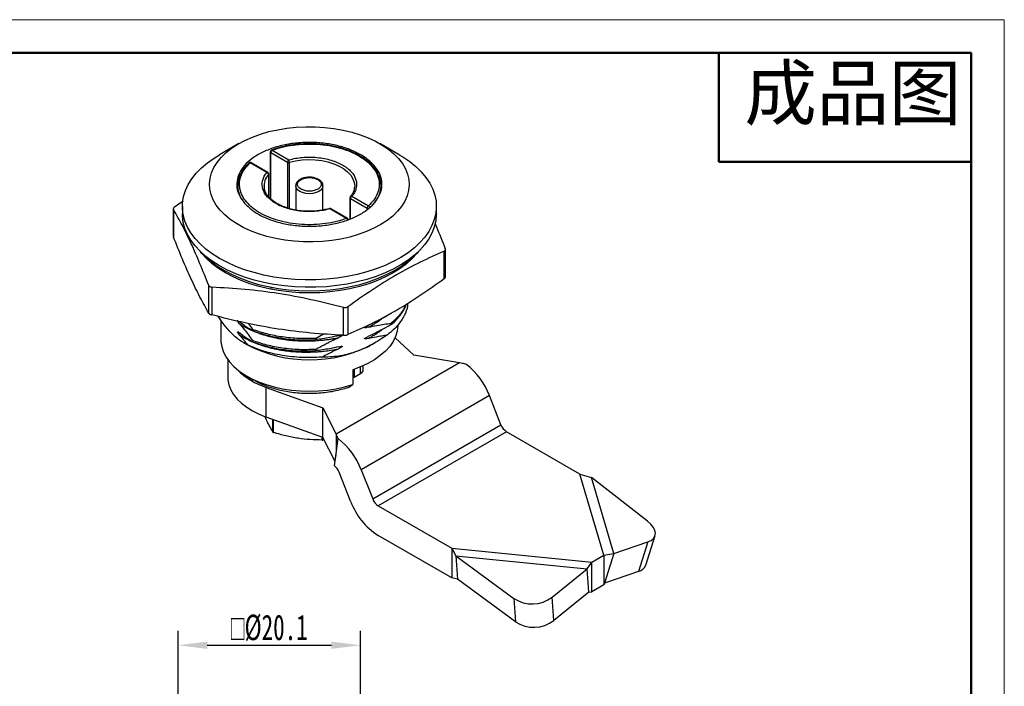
# Model space of a CAD drawing. Header units: millimetres. Extents: x 2687 to 2904, y 1405 to 1558.
# Tile 9 of 9: x 2795 to 2904, y 1485 to 1558. Entities that reach past the tile are written whole.
import ezdxf

# ---------------------------------------------------------------- set-up
doc = ezdxf.new("R2010")
doc.units = ezdxf.units.MM
doc.layers.add('1轮廓实线层', color=7, linetype='Continuous')
for name, color, linetype, lineweight in [('尺寸线层', 3, 'Continuous', 18), ('粗实线层', 7, 'Continuous', 50), ('细实线层', 3, 'Continuous', 18)]:
    doc.layers.add(name, color=color, linetype=linetype, lineweight=lineweight)
doc.styles.add('TEXTSTYLE_2', font='arial.ttf')
doc.styles.add('标准', font='txt', dxfattribs={"width": 0.667})
doc.dimstyles.new('标准', dxfattribs={"dimscale": 0.8, "dimtxt": 3.5, "dimasz": 4, "dimexe": 2, "dimexo": 0, "dimtad": 1, "dimdec": 1, "dimdsep": 46, "dimtxsty": '标准', "dimblk": '_CAXARROW', "dimcen": 0, "dimdle": 8, "dimazin": 2, "dimtfac": 0.707107, "dimtmove": 0, "dimatfit": 3, "dimfxl": 1, "dimtolj": 1, "dimarcsym": 1})

# ---------------------------------------------------------------- blocks, each defined once
blk = doc.blocks.new('_CAXARROW')
blk.add_hatch(color=0).paths.add_polyline_path([(0, 0), (-1, 0.125), (-1, -0.125)], flags=0)
blk = doc.blocks.new('*D14')
at = {"layer": 'Defpoints', "color": 0, "transparency": 16777216}
for p in [(2832.67, 1489.22), (2812.57, 1470.54), (2832.67, 1470.54)]:
    blk.add_point(p, dxfattribs=at)
at = {"layer": '尺寸线层', "color": 0, "linetype": 'Continuous', "lineweight": -2, "transparency": 16777216}
for p, q in [((2812.57, 1470.54), (2812.57, 1490.82)), ((2832.67, 1470.54), (2832.67, 1490.82)), ((2815.77, 1489.22), (2829.47, 1489.22))]:
    blk.add_line(p, q, dxfattribs=at)
at = {"layer": '尺寸线层', "color": 0, "lineweight": -2, "transparency": 16777216, "xscale": 3.2, "yscale": 3.2, "zscale": 3.2, "rotation": 180}
blk.add_blockref('_CAXARROW', (2812.57, 1489.22), dxfattribs=at)
at = {"layer": '尺寸线层', "color": 0, "lineweight": -2, "transparency": 16777216, "xscale": 3.2, "yscale": 3.2, "zscale": 3.2}
blk.add_blockref('_CAXARROW', (2832.67, 1489.22), dxfattribs=at)
at = {"layer": '尺寸线层', "color": 0, "transparency": 16777216, "insert": (2822.62, 1491.13), "char_height": 2.8, "attachment_point": 5, "style": '标准'}
blk.add_mtext('\\A1;{\\fAMGDT|b0|i0|c134|p34;o}%%C20.1', dxfattribs=at)

msp = doc.modelspace()

# ---------------------------------------------------------------- linework, layer by layer
at = {"layer": '1轮廓实线层', "linetype": 'Continuous', "lineweight": 25}
for p, q in [((2819.25695, 1544.48868), (2817.13528, 1543.26347)), ((2822.9281, 1543.75872), (2824.76356, 1542.69913)), ((2836.93749, 1543.26347), (2834.81582, 1544.48868)), ((2822.7281, 1543.59541), (2822.7281, 1538.45301)), ((2822.78668, 1543.51377), (2824.62214, 1542.45418)), ((2822.78668, 1538.40083), (2822.78668, 1543.51377)), ((2820.39556, 1542.36061), (2820.38926, 1542.35537)), ((2822.35939, 1541.31123), (2820.52394, 1542.37082)), ((2822.45939, 1541.32114), (2820.62393, 1542.38073)), ((2824.62214, 1542.45418), (2824.62214, 1537.38858)), ((2824.85097, 1537.32503), (2824.85097, 1542.43198)), ((2822.53928, 1541.09746), (2822.53928, 1538.6212)), ((2822.55939, 1538.60329), (2822.55939, 1541.14793)), ((2822.07761, 1539.63715), (2822.0364, 1539.8416)), ((2825.53639, 1539.83585), (2825.53695, 1539.85961)), ((2825.53639, 1539.83585), (2825.53639, 1537.16897)), ((2828.53639, 1537.18456), (2828.53639, 1539.83585)), ((2832.03638, 1539.83011), (2832.00989, 1539.70148)), ((2834.93639, 1539.83602), (2834.8988, 1540.1408)), ((2834.93639, 1539.39575), (2834.93639, 1539.83585)), ((2831.51338, 1538.52378), (2831.51338, 1536.1981)), ((2831.61384, 1538.67453), (2831.53349, 1538.57424)), ((2831.57196, 1538.44214), (2833.40741, 1537.38255)), ((2831.57196, 1536.22178), (2831.57196, 1538.44214)), ((2831.71339, 1538.6871), (2833.54883, 1537.6275)), ((2812.03677, 1537.30753), (2812.03677, 1534.27515)), ((2812.05381, 1537.24215), (2812.05381, 1534.19113)), ((2812.18322, 1537.52096), (2813.12269, 1538.17433)), ((2813.03639, 1537.54954), (2813.03639, 1536.733)), ((2831.14467, 1536.2396), (2829.3092, 1537.2992)), ((2831.24466, 1536.24951), (2829.40663, 1537.31058)), ((2833.40741, 1537.38255), (2833.40741, 1537.21835)), ((2841.03639, 1536.733), (2841.03639, 1537.54954)), ((2842.036, 1529.78944), (2842.036, 1532.82182)), ((2841.88955, 1529.57602), (2841.88955, 1532.62704)), ((2815.93897, 1525.82068), (2815.93897, 1528.8717)), ((2816.29252, 1528.6676), (2816.29252, 1525.61657)), ((2822.77052, 1528.62964), (2822.77052, 1528.67466)), ((2822.77052, 1528.62964), (2822.98709, 1528.63334)), ((2830.79214, 1523.37372), (2830.79214, 1526.42474)), ((2831.2751, 1526.49945), (2831.2751, 1523.44843)), ((2817.28639, 1525.03034), (2817.28639, 1522.85181)), ((2836.07071, 1524.69358), (2836.07071, 1524.55306)), ((2820.76095, 1524.01952), (2820.76095, 1523.879)), ((2827.71429, 1523.02612), (2828.60527, 1523.5228)), ((2838.56223, 1521.17803), (2836.48752, 1523.10198)), ((2819.75395, 1522.56626), (2820.14098, 1522.34276)), ((2820.76095, 1522.79471), (2820.76095, 1522.65419)), ((2827.71395, 1522.88666), (2827.71395, 1523.02718)), ((2833.9318, 1522.34276), (2834.01933, 1522.39331)), ((2834.06988, 1522.4225), (2834.31696, 1522.56518)), ((2827.71395, 1521.66184), (2827.71395, 1521.80237)), ((2843.57244, 1520.3315), (2838.56223, 1521.17803)), ((2818.03639, 1520.68698), (2818.03639, 1518.7691)), ((2843.57244, 1520.3315), (2829.98771, 1512.4892)), ((2832.69324, 1519.17783), (2832.69324, 1519.90053)), ((2832.98613, 1519.58604), (2832.98613, 1520.02581)), ((2820.14098, 1518.87246), (2820.8482, 1518.46406)), ((2831.81875, 1519.57993), (2831.81875, 1517.94685)), ((2831.98613, 1519.63558), (2831.98613, 1518.76963)), ((2831.98613, 1518.76963), (2832.69324, 1519.17783)), ((2822.28, 1517.62451), (2828.52131, 1515.38154)), ((2822.28, 1514.35835), (2822.28, 1517.62451)), ((2831.32825, 1517.63338), (2831.81875, 1517.94684)), ((2846.89887, 1516.71964), (2832.75674, 1508.55556)), ((2848.1633, 1513.50646), (2846.89887, 1516.71964)), ((2828.52131, 1515.38154), (2829.98771, 1512.4892)), ((2828.52131, 1512.11537), (2828.52131, 1515.38154)), ((2828.52131, 1512.11537), (2822.28, 1514.35835)), ((2823.02061, 1512.69764), (2823.02061, 1514.09219)), ((2823.09132, 1512.65682), (2823.09132, 1514.06678)), ((2834.02117, 1505.34238), (2848.1633, 1513.50646)), ((2829.98771, 1512.4892), (2829.98771, 1510.67447)), ((2848.77285, 1512.75191), (2834.63071, 1504.58783)), ((2856.87407, 1508.07517), (2848.77285, 1512.75191)), ((2828.44502, 1511.82869), (2828.44502, 1512.14279)), ((2829.87275, 1509.4498), (2828.52131, 1512.11537)), ((2828.54162, 1512.07532), (2828.54162, 1511.84363)), ((2828.63798, 1511.88525), (2828.54162, 1511.84363)), ((2829.81088, 1508.99482), (2830.21837, 1511.99167)), ((2829.98771, 1510.67447), (2829.93504, 1509.90795)), ((2831.58299, 1505.09441), (2830.31855, 1508.3076)), ((2832.75674, 1508.55556), (2834.02117, 1505.34238)), ((2859.51458, 1499.14692), (2856.87407, 1508.07517)), ((2856.87407, 1508.07517), (2858.13244, 1507.69017)), ((2860.60731, 1499.32199), (2858.13244, 1507.69017)), ((2864.32167, 1502.89971), (2858.13244, 1507.69017)), ((2834.63071, 1504.58783), (2842.73193, 1499.91109)), ((2842.73193, 1496.64493), (2834.63071, 1501.32166)), ((2860.60731, 1499.32199), (2864.34565, 1500.60375)), ((2864.34565, 1500.60375), (2863.32514, 1497.3483)), ((2864.12471, 1498.04774), (2865.14522, 1501.3032)), ((2842.73193, 1499.91109), (2858.1978, 1498.38676)), ((2842.73193, 1499.91109), (2843.18196, 1499.05945)), ((2842.73193, 1499.91109), (2842.73193, 1496.64493)), ((2859.51458, 1499.14692), (2860.60731, 1499.32199)), ((2860.60731, 1499.32199), (2859.5868, 1496.06654)), ((2843.18196, 1499.05945), (2857.67765, 1497.63073)), ((2843.18196, 1499.05945), (2849.57575, 1494.38707)), ((2843.18196, 1499.05945), (2843.35619, 1496.4937)), ((2857.67765, 1497.63073), (2858.1978, 1498.38676)), ((2858.1978, 1498.38676), (2859.51458, 1499.14692)), ((2858.1978, 1495.12059), (2858.1978, 1498.38676)), ((2859.51458, 1499.14692), (2859.51458, 1495.88075)), ((2853.8143, 1494.52413), (2857.67765, 1497.63073)), ((2857.85188, 1495.06499), (2857.67765, 1497.63073)), ((2863.32514, 1497.3483), (2859.5868, 1496.06654)), ((2843.35619, 1496.4937), (2842.73193, 1496.64493)), ((2849.74998, 1491.82133), (2843.35619, 1496.4937)), ((2859.5868, 1496.06654), (2859.51458, 1495.88075)), ((2857.85188, 1495.06499), (2853.98853, 1491.95838)), ((2857.85188, 1495.06499), (2858.1978, 1495.12059)), ((2859.51458, 1495.88075), (2858.1978, 1495.12059)), ((2849.57575, 1494.38707), (2849.74998, 1491.82133)), ((2853.98853, 1491.95838), (2853.8143, 1494.52413))]:
    msp.add_line(p, q, dxfattribs=at)
at = {"layer": '1轮廓实线层', "linetype": 'Continuous', "lineweight": 25, "flags": 128}
for points in [[(2821.64089, 1545.53296), (2822.57652, 1545.80398), (2823.55253, 1546.02243), (2824.5601, 1546.18633), (2825.59009, 1546.2942), (2826.63318, 1546.34506), (2827.67992, 1546.33845), (2828.72083, 1546.27443), (2829.74648, 1546.15358), (2830.7476, 1545.977), (2831.7151, 1545.74628), (2832.64024, 1545.46351), (2833.51462, 1545.13126), (2834.33034, 1544.75253), (2835.08, 1544.33075), (2835.75682, 1543.86975), (2836.35466, 1543.37369), (2836.86811, 1542.84707), (2837.29253, 1542.29467), (2837.62407, 1541.72147), (2837.85972, 1541.13267), (2837.99736, 1540.53361), (2838.03573, 1539.92971), (2837.97449, 1539.32644), (2837.81419, 1538.72927), (2837.55629, 1538.14359), (2837.20311, 1537.57471), (2836.75787, 1537.02779), (2836.22458, 1536.50779), (2835.60809, 1536.0194), (2834.91397, 1535.56705), (2834.14851, 1535.15484), (2833.31864, 1534.7865), (2832.43188, 1534.46536), (2831.49625, 1534.19434), (2830.52024, 1533.9759), (2829.51267, 1533.81199), (2828.48268, 1533.70412), (2827.43959, 1533.65326), (2826.39285, 1533.65987), (2825.35194, 1533.72389), (2824.32629, 1533.84474), (2823.32517, 1534.02132), (2822.35767, 1534.25204), (2821.43253, 1534.53481), (2820.55815, 1534.86706), (2819.74243, 1535.24579), (2818.99277, 1535.66757), (2818.31596, 1536.12857), (2817.71811, 1536.62463), (2817.20466, 1537.15125), (2816.78024, 1537.70366), (2816.4487, 1538.27685), (2816.21305, 1538.86565), (2816.07541, 1539.46471), (2816.03704, 1540.06861), (2816.09828, 1540.67188), (2816.25858, 1541.26906), (2816.51649, 1541.85474), (2816.86966, 1542.42361), (2817.3149, 1542.97053), (2817.84819, 1543.49054), (2818.46468, 1543.97893), (2819.1588, 1544.43128), (2819.92426, 1544.84349), (2820.75413, 1545.21183), (2821.64089, 1545.53296)], [(2822.82139, 1543.69306), (2822.82344, 1543.72304), (2822.82951, 1543.74812), (2822.83937, 1543.76733), (2822.85265, 1543.77994), (2822.85644, 1543.78199)], [(2836.93749, 1543.26347), (2837.34614, 1543.01731), (2838.10254, 1542.5001), (2838.78131, 1541.94818), (2839.3777, 1541.3654), (2839.88753, 1540.75585), (2840.30722, 1540.12382), (2840.63381, 1539.47373), (2840.86504, 1538.81014), (2840.99926, 1538.13771), (2841.03555, 1537.46115), (2840.97364, 1536.78522), (2840.81397, 1536.11464), (2840.55766, 1535.45413), (2840.20651, 1534.80832), (2839.76298, 1534.18173), (2839.23019, 1533.57877), (2838.61186, 1533.00366), (2837.91234, 1532.46044), (2837.13653, 1531.95291), (2836.28987, 1531.48464), (2835.37831, 1531.05891), (2834.40824, 1530.67871), (2833.38646, 1530.3467), (2832.32014, 1530.06521), (2831.21675, 1529.83622), (2830.08405, 1529.66133), (2828.92996, 1529.54178), (2827.7626, 1529.47839), (2826.59014, 1529.47162), (2825.42081, 1529.5215), (2824.26281, 1529.6277), (2823.12427, 1529.78947), (2822.01317, 1530.00566), (2820.9373, 1530.27477), (2819.90421, 1530.59491), (2818.92115, 1530.96383), (2817.99501, 1531.37894), (2817.13229, 1531.83734), (2816.33905, 1532.3358), (2815.62083, 1532.87083), (2814.98269, 1533.43868), (2814.42909, 1534.03537), (2813.96393, 1534.6567), (2813.59046, 1535.29833), (2813.31131, 1535.95575), (2813.12842, 1536.62434), (2813.04309, 1537.29943), (2813.05591, 1537.97627), (2813.1668, 1538.65011), (2813.37497, 1539.31624), (2813.67897, 1539.96998), (2814.07665, 1540.60673), (2814.56525, 1541.22205), (2815.14131, 1541.8116), (2815.80082, 1542.37126), (2816.53913, 1542.89709), (2817.13528, 1543.26347)], [(2824.85097, 1542.43198), (2825.52665, 1542.58757), (2826.23428, 1542.68491), (2826.95889, 1542.72194), (2827.68514, 1542.69789), (2828.39766, 1542.61326), (2829.08137, 1542.46983), (2829.72179, 1542.27065), (2830.30536, 1542.01994), (2830.81974, 1541.72299), (2831.25404, 1541.3861), (2831.59907, 1541.0164), (2831.84751, 1540.6217), (2831.99412, 1540.21037), (2832.03639, 1539.83585)], [(2834.86737, 1540.43738), (2834.8875, 1540.34243), (2834.93639, 1539.83585)], [(2828.53634, 1539.82903), (2828.48527, 1539.61173), (2828.33542, 1539.40289), (2828.09705, 1539.22355), (2827.78639, 1539.08593), (2827.42461, 1538.99943), (2827.03639, 1538.96992), (2826.64816, 1538.99943), (2826.28639, 1539.08593), (2825.97573, 1539.22355), (2825.73735, 1539.40289), (2825.5875, 1539.61173), (2825.53639, 1539.83585)], [(2832.03639, 1539.83585), (2832.03578, 1539.79112), (2832.02997, 1539.68963)], [(2841.03639, 1536.733), (2841.03555, 1536.64461), (2840.97364, 1535.96868), (2840.81397, 1535.2981), (2840.55766, 1534.63759), (2840.20651, 1533.99178), (2839.76298, 1533.36519), (2839.23019, 1532.76223), (2838.61186, 1532.18712), (2837.91234, 1531.6439), (2837.13653, 1531.13637), (2836.28987, 1530.6681), (2835.37831, 1530.24237), (2834.40824, 1529.86216), (2833.38646, 1529.53016), (2832.32014, 1529.24867), (2831.21675, 1529.01968), (2830.08405, 1528.84479), (2828.92996, 1528.72524), (2827.7626, 1528.66185), (2826.59014, 1528.65508), (2825.42081, 1528.70496), (2824.26281, 1528.81116), (2823.12427, 1528.97293), (2822.01317, 1529.18912), (2820.9373, 1529.45823), (2819.90421, 1529.77837), (2818.92115, 1530.14729), (2817.99501, 1530.5624), (2817.13229, 1531.0208), (2816.33905, 1531.51926), (2815.62083, 1532.05429), (2814.98269, 1532.62214), (2814.42909, 1533.21883), (2813.96393, 1533.84016), (2813.59046, 1534.48179), (2813.31131, 1535.1392), (2813.12842, 1535.8078), (2813.04309, 1536.48289), (2813.03639, 1536.733)], [(2839.02812, 1532.56219), (2838.89856, 1532.39662), (2838.37132, 1531.81194), (2837.75782, 1531.25601), (2837.06273, 1530.73306), (2836.29132, 1530.24708), (2835.44948, 1529.80176), (2834.54362, 1529.40049), (2833.58061, 1529.04632), (2832.56781, 1528.74196), (2831.5129, 1528.48971), (2830.42393, 1528.29149), (2829.30917, 1528.14882), (2828.17712, 1528.06279), (2827.03639, 1528.03404), (2825.89565, 1528.06279), (2824.7636, 1528.14882), (2823.64884, 1528.29149), (2822.55987, 1528.48971), (2821.50496, 1528.74196), (2820.49216, 1529.04632), (2819.52915, 1529.40049), (2818.62329, 1529.80176), (2817.78145, 1530.24708), (2817.01005, 1530.73306), (2816.31495, 1531.25601), (2815.70145, 1531.81194), (2815.17421, 1532.39662), (2815.04465, 1532.56219)], [(2815.50007, 1532.15407), (2815.56155, 1532.09193), (2816.18262, 1531.52914), (2816.8863, 1530.99973), (2817.66722, 1530.50775), (2818.51945, 1530.05694), (2819.4365, 1529.65071), (2820.41139, 1529.29217), (2821.43669, 1528.98405), (2822.50462, 1528.72869), (2823.60703, 1528.52803), (2824.73555, 1528.3836), (2825.88157, 1528.2965), (2827.03639, 1528.26739), (2828.1912, 1528.2965), (2829.33722, 1528.3836), (2830.46574, 1528.52803), (2831.56815, 1528.72869), (2832.63608, 1528.98405), (2833.66139, 1529.29217), (2834.63627, 1529.65071), (2835.55332, 1530.05694), (2836.40555, 1530.50775), (2837.18647, 1530.99973), (2837.89015, 1531.52914), (2838.51122, 1532.09193), (2838.5727, 1532.15407)], [(2836.78639, 1524.48489), (2836.7858, 1524.42333), (2836.72125, 1523.83536), (2836.55058, 1523.2545), (2836.27568, 1522.68713), (2835.89955, 1522.13945), (2835.42631, 1521.61747), (2834.86116, 1521.1269), (2834.21027, 1520.67313), (2833.48078, 1520.26112), (2832.68069, 1519.89538), (2831.81875, 1519.57993)], [(2817.28639, 1522.85181), (2817.29222, 1522.65713), (2817.37779, 1522.0829), (2817.56464, 1521.51672), (2817.8508, 1520.96455), (2818.23328, 1520.43217), (2818.70806, 1519.92515), (2819.27017, 1519.44883), (2819.9137, 1519.00818), (2820.63193, 1518.60784), (2821.41731, 1518.252), (2822.2616, 1517.94439), (2823.15597, 1517.68823), (2824.09102, 1517.48622), (2825.05695, 1517.34047), (2826.04364, 1517.2525), (2827.04074, 1517.22325), (2828.03779, 1517.25302), (2829.02434, 1517.34149), (2829.99005, 1517.48774), (2830.92479, 1517.69023), (2831.81875, 1517.94685)], [(2818.03639, 1518.7691), (2818.05333, 1518.45046), (2818.16191, 1517.90437), (2818.36983, 1517.36796), (2818.67475, 1516.84724), (2819.07326, 1516.34802), (2819.56091, 1515.8759), (2820.13222, 1515.43617), (2820.78081, 1515.03374), (2821.49942, 1514.67312), (2822.28, 1514.35835)], [(2831.98613, 1518.76963), (2831.8346, 1518.69784), (2831.81875, 1518.69185)], [(2864.34565, 1500.60375), (2864.70382, 1500.77083), (2864.96894, 1500.99285), (2865.13082, 1501.26128), (2865.18325, 1501.56582), (2865.1242, 1501.89474), (2864.95596, 1502.23542), (2864.68497, 1502.57475), (2864.32167, 1502.89971)]]:
    msp.add_lwpolyline(points, dxfattribs=at)
at = {"layer": '1轮廓实线层', "linetype": 'Continuous', "lineweight": 25}
for centre, radius, start, end in [((2822.84265, 1543.57936), 0.11567, 100.5922304, 172.0236401), ((2823.0808, 1543.51391), 0.28852, 121.9546716, 151.1443911), ((2822.87503, 1543.71727), 0.06734, 37.9887757, 106.027801), ((2822.82604, 1543.60385), 0.09831, 184.9253862, 246.3948478), ((2823.07507, 1543.50392), 0.28856, 148.8560454, 178.0435764), ((2824.92918, 1542.44021), 0.30736, 122.6054783, 177.3945215), ((2824.38328, 1542.42682), 0.46772, 0.6317417, 35.6057512), ((2820.46881, 1542.25179), 0.13118, 65.1520058, 123.9484987), ((2820.58252, 1542.28905), 0.1006, 65.692881, 125.6175775), ((2824.75204, 1542.69268), 0.27159, 241.4244462, 265.4311757), ((2824.76356, 1542.75352), 0.33321, 264.2890216, 285.2082991), ((2821.94315, 1539.81883), 2.80682, 152.5743656, 179.6524948), ((2823.9278, 1539.81855), 1.88775, 137.3531281, 186.2057304), ((2822.41798, 1541.22946), 0.10059, 65.6860478, 125.6181727), ((2822.35939, 1541.14793), 0.2, 0.0023279, 59.9994891), ((2822.48115, 1541.14988), 0.07827, 317.9609968, 358.5770913), ((2822.01536, 1539.86683), 2.87914, 180.6163991, 210.9549848), ((2831.79663, 1539.93037), 3.14118, 317.5408172, 358.2757782), ((2831.61139, 1538.53226), 0.09838, 184.9491609, 246.3709801), ((2833.71446, 1537.36858), 0.30736, 122.6054783, 177.3945215), ((2833.5459, 1537.64615), 0.29777, 242.2834438, 274.8443604), ((2833.44958, 1537.37279), 0.27337, 23.5738535, 68.7112015), ((2831.20325, 1536.15783), 0.10059, 65.6860478, 125.6181727), ((2830.87933, 1535.98395), 0.36846, 15.8506138, 43.9347683), ((2831.14467, 1536.0763), 0.2, 0.0023279, 60.0001701), ((2827.03639, 1535.62883), 14.96885, 242.5708974, 297.4291026), ((2839.40702, 1513.84081), 8.02593, 21.0198511, 51.8891416), ((2824.81432, 1525.29668), 8.07991, 225.0953521, 251.7202397), ((2832.48568, 1519.63595), 0.50294, 294.3746583, 354.3052007), ((2849.59917, 1514.04291), 1.53281, 200.4861841, 237.3781762), ((2825.26488, 1505.67673), 8.02593, 21.0198511, 51.8891416), ((2828.82018, 1507.73183), 1.60519, 21.0198511, 51.8891416), ((2838.76234, 1507.77669), 7.66405, 200.4861841, 237.3781762), ((2835.45704, 1505.87883), 1.53281, 200.4861841, 237.3781762), ((2863.07002, 1498.44667), 1.12761, 283.0764459, 339.2814848), ((2851.59933, 1497.41503), 3.64189, 236.2452147, 307.4588229), ((2851.77356, 1494.84928), 3.64189, 236.2452147, 307.4588229)]:
    msp.add_arc(centre, radius, start, end, dxfattribs=at)
for points in [[(2834.00792, 1542.26443), (2833.72515, 1542.51941), (2833.15961, 1543.02936), (2832.00421, 1543.65451), (2830.67713, 1544.14544), (2829.20498, 1544.47535), (2827.65088, 1544.6337), (2826.07279, 1544.61382), (2824.53183, 1544.41664), (2823.0871, 1544.04968), (2821.79413, 1543.52707), (2820.70265, 1542.86889), (2819.85447, 1542.1004), (2819.28265, 1541.25127), (2819.00743, 1540.35358), (2819.04591, 1539.44395), (2819.37222, 1538.5494), (2819.83398, 1538.00572), (2820.06485, 1537.73389)], [(2820.06485, 1537.73389), (2820.34762, 1537.47891), (2820.91316, 1536.96896), (2822.06856, 1536.34381), (2823.39564, 1535.85288), (2824.86779, 1535.52297), (2826.42189, 1535.36462), (2827.99998, 1535.3845), (2829.54094, 1535.58168), (2830.98567, 1535.94864), (2832.27864, 1536.47125), (2833.37012, 1537.12943), (2834.2183, 1537.89792), (2834.79012, 1538.74705), (2835.06534, 1539.64474), (2835.02686, 1540.55437), (2834.70055, 1541.44892), (2834.2388, 1541.9926), (2834.00792, 1542.26443)], [(2822.53928, 1541.09746), (2822.53657, 1541.11962), (2822.53117, 1541.16394), (2822.48957, 1541.22959), (2822.43011, 1541.28403), (2822.38296, 1541.30217), (2822.35939, 1541.31123)], [(2827.71395, 1523.02718), (2827.1001, 1523.01146), (2825.8724, 1522.98002), (2824.06138, 1523.15995), (2822.32217, 1523.4881), (2821.28136, 1523.84238), (2820.76095, 1524.01952)], [(2820.76095, 1523.879), (2821.28136, 1523.70186), (2822.32217, 1523.34758), (2824.06138, 1523.01943), (2825.8724, 1522.8395), (2827.1001, 1522.87094), (2827.71395, 1522.88666)], [(2827.71395, 1521.80237), (2827.1001, 1521.78665), (2825.8724, 1521.75521), (2824.06138, 1521.93514), (2822.32217, 1522.26329), (2821.28136, 1522.61757), (2820.76095, 1522.79471)], [(2820.76095, 1522.65419), (2821.28136, 1522.47705), (2822.32217, 1522.12277), (2824.06138, 1521.79462), (2825.8724, 1521.61469), (2827.1001, 1521.64613), (2827.71395, 1521.66184)]]:
    msp.add_open_spline(points, degree=3, dxfattribs=at)
for points, knots in [([(2834.8988, 1540.1408), (2834.88826, 1540.26461), (2834.86036, 1540.59231), (2834.66474, 1541.08312), (2834.37534, 1541.58632), (2833.92835, 1542.14843), (2833.23654, 1542.76862), (2832.35969, 1543.29736), (2831.53718, 1543.66821), (2830.79496, 1543.93702), (2829.88132, 1544.18631), (2828.76838, 1544.38714), (2827.46039, 1544.49718), (2826.26029, 1544.47376), (2825.24284, 1544.36809), (2824.4423, 1544.23331), (2823.63195, 1544.04394), (2823.11868, 1543.87057), (2822.85646, 1543.782)], [0, 0, 0, 0, 0.037133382, 0.098285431, 0.152841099, 0.200935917, 0.29290898, 0.385655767, 0.432426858, 0.484936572, 0.54696371, 0.618502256, 0.699547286, 0.790094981, 0.838993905, 0.890277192, 0.943945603, 1, 1, 1, 1]), ([(2822.9281, 1543.75872), (2823.29374, 1543.87856), (2824.02495, 1544.11822), (2825.25337, 1544.34331), (2826.55195, 1544.45828), (2827.89614, 1544.43919), (2829.21369, 1544.28624), (2830.43873, 1544.00988), (2831.54251, 1543.62901), (2832.50512, 1543.15606), (2833.32425, 1542.60041), (2833.98397, 1541.9632), (2834.46263, 1541.25609), (2834.72758, 1540.49549), (2834.76064, 1539.71951), (2834.5615, 1538.96979), (2834.17148, 1538.26066), (2833.75637, 1537.83854), (2833.54883, 1537.6275)], [0, 0, 0, 0, 0.060685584, 0.121358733, 0.185193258, 0.25000017, 0.314807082, 0.378641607, 0.43933329, 0.50000017, 0.560691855, 0.621358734, 0.685193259, 0.75000017, 0.814807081, 0.878641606, 0.939327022, 1, 1, 1, 1]), ([(2824.76356, 1542.69913), (2825.00375, 1542.7593), (2825.48422, 1542.87966), (2826.26713, 1542.97913), (2827.07796, 1543.01424), (2827.90172, 1542.97169), (2828.70408, 1542.8563), (2829.45171, 1542.67089), (2830.13074, 1542.42639), (2830.72695, 1542.12984), (2831.2408, 1541.78559), (2831.66427, 1541.3937), (2831.98556, 1540.96202), (2832.18544, 1540.49893), (2832.25922, 1540.02328), (2832.19844, 1539.55525), (2832.0262, 1539.10317), (2831.81767, 1538.82581), (2831.71339, 1538.6871)], [0, 0, 0, 0, 0.060959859, 0.121940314, 0.185949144, 0.249999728, 0.314008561, 0.378059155, 0.439008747, 0.499999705, 0.560949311, 0.621940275, 0.685949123, 0.749999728, 0.814008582, 0.878059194, 0.939019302, 1, 1, 1, 1]), ([(2831.14467, 1536.2396), (2830.77903, 1536.11976), (2830.04782, 1535.8801), (2828.8194, 1535.65501), (2827.52082, 1535.54004), (2826.17663, 1535.55913), (2824.85908, 1535.71208), (2823.63404, 1535.98844), (2822.53026, 1536.36931), (2821.56765, 1536.84227), (2820.74852, 1537.39791), (2820.0888, 1538.03512), (2819.61014, 1538.74223), (2819.34519, 1539.50284), (2819.31213, 1540.27882), (2819.51127, 1541.02853), (2819.90129, 1541.73766), (2820.3164, 1542.15978), (2820.52394, 1542.37082)], [0, 0, 0, 0, 0.060685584, 0.121358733, 0.185193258, 0.25000017, 0.314807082, 0.378641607, 0.43933329, 0.50000017, 0.560691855, 0.621358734, 0.685193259, 0.75000017, 0.814807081, 0.878641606, 0.939327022, 1, 1, 1, 1]), ([(2820.3955, 1542.36057), (2820.20307, 1542.17068), (2819.82079, 1541.79347), (2819.5832, 1541.37466), (2819.46521, 1541.16668)], [0, 0, 0, 0, 0.5033921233, 1, 1, 1, 1]), ([(2820.48592, 1542.40387), (2820.46102, 1542.39645), (2820.4257, 1542.38593), (2820.39782, 1542.36248), (2820.3896, 1542.35557)], [0, 0, 0, 0, 0.705144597, 1, 1, 1, 1]), ([(2820.62234, 1542.37885), (2820.61674, 1542.38289), (2820.59823, 1542.39622), (2820.55099, 1542.4087), (2820.51053, 1542.40569), (2820.48592, 1542.40387)], [0, 0, 0, 0, 0.145524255, 0.480280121, 1, 1, 1, 1]), ([(2819.46521, 1541.16668), (2819.46313, 1541.16341), (2819.32855, 1540.95207), (2819.1935, 1540.50374), (2819.15543, 1540.05843), (2819.13639, 1539.83569)], [0, 0, 0, 0, 0.007779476, 0.503694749, 1, 1, 1, 1]), ([(2829.3092, 1537.2992), (2829.069, 1537.23903), (2828.58854, 1537.11866), (2827.80563, 1537.0192), (2826.9948, 1536.98409), (2826.17103, 1537.02664), (2825.36868, 1537.14203), (2824.62105, 1537.32744), (2823.94202, 1537.57194), (2823.3458, 1537.86849), (2822.83196, 1538.21274), (2822.40849, 1538.60464), (2822.08721, 1539.03632), (2821.88732, 1539.4994), (2821.81355, 1539.97505), (2821.87434, 1540.44309), (2822.04657, 1540.89517), (2822.25511, 1541.17253), (2822.35939, 1541.31123)], [0, 0, 0, 0, 0.060959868, 0.121940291, 0.185949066, 0.249999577, 0.314008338, 0.378058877, 0.439008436, 0.499999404, 0.560949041, 0.621940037, 0.685948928, 0.749999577, 0.814008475, 0.87805913, 0.93901927, 1, 1, 1, 1]), ([(2827.03639, 1540.78633), (2826.91394, 1540.7813), (2826.74221, 1540.77425), (2826.50121, 1540.72838), (2826.30794, 1540.67517), (2826.10009, 1540.58988), (2825.91116, 1540.47937), (2825.74755, 1540.34172), (2825.6231, 1540.17636), (2825.54792, 1540.01303), (2825.54681, 1539.90544), (2825.5464, 1539.8658)], [0, 0, 0, 0, 0.163262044, 0.228991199, 0.336481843, 0.445454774, 0.560380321, 0.678833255, 0.80051004, 0.926514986, 1, 1, 1, 1]), ([(2826.11715, 1539.4685), (2826.01391, 1539.54235), (2825.85443, 1539.65643), (2825.75464, 1539.84622), (2825.72739, 1539.99917), (2825.75412, 1540.15258), (2825.85756, 1540.34021), (2826.09484, 1540.54271), (2826.44576, 1540.67974), (2826.77082, 1540.73942), (2827.03672, 1540.75483), (2827.30149, 1540.73907), (2827.63022, 1540.68142), (2827.82769, 1540.58943), (2827.95562, 1540.52983)], [0, 0, 0, 0, 0.119721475, 0.184926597, 0.250000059, 0.315205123, 0.380278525, 0.5, 0.619721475, 0.684926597, 0.750000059, 0.815205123, 0.880278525, 1, 1, 1, 1]), ([(2827.95562, 1540.52983), (2828.05886, 1540.45597), (2828.21834, 1540.34189), (2828.31813, 1540.1521), (2828.34538, 1539.99915), (2828.31865, 1539.84575), (2828.21521, 1539.65811), (2827.97793, 1539.45562), (2827.62701, 1539.31858), (2827.30195, 1539.2589), (2827.03605, 1539.24349), (2826.77128, 1539.25925), (2826.44255, 1539.3169), (2826.24508, 1539.40889), (2826.11715, 1539.4685)], [0, 0, 0, 0, 0.119721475, 0.184926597, 0.250000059, 0.315205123, 0.380278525, 0.5, 0.619721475, 0.684926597, 0.750000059, 0.815205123, 0.880278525, 1, 1, 1, 1]), ([(2828.52768, 1539.82681), (2828.53035, 1539.85294), (2828.5407, 1539.95407), (2828.4776, 1540.12768), (2828.34876, 1540.32025), (2828.15684, 1540.48613), (2827.93319, 1540.61073), (2827.70584, 1540.69365), (2827.49451, 1540.74546), (2827.27625, 1540.77939), (2827.11862, 1540.78395), (2827.03639, 1540.78633)], [0, 0, 0, 0, 0.047566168, 0.184047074, 0.32115217, 0.451863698, 0.596270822, 0.707725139, 0.7944302, 0.892754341, 1, 1, 1, 1]), ([(2829.31909, 1537.34644), (2828.93442, 1537.25346), (2828.21442, 1537.07944), (2827.12154, 1537.01535), (2826.196, 1537.05936), (2825.39901, 1537.17794), (2824.76337, 1537.33441), (2824.22907, 1537.51576), (2823.68109, 1537.75097), (2823.06639, 1538.10835), (2822.49496, 1538.62429), (2822.13875, 1539.15627), (2822.09544, 1539.49693), (2822.07761, 1539.63715)], [0, 0, 0, 0, 0.125736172, 0.235341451, 0.328779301, 0.40602097, 0.483747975, 0.537471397, 0.59397024, 0.691500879, 0.802375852, 0.918655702, 1, 1, 1, 1]), ([(2832.00989, 1539.70148), (2831.99076, 1539.53849), (2831.94731, 1539.16836), (2831.68529, 1538.82033), (2831.53866, 1538.62557)], [0, 0, 0, 0, 0.440384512, 1, 1, 1, 1]), ([(2831.53349, 1538.57424), (2831.5354, 1538.59554), (2831.53841, 1538.62929), (2831.56147, 1538.64987), (2831.56997, 1538.65746)], [0, 0, 0, 0, 0.631222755, 1, 1, 1, 1]), ([(2831.56997, 1538.65746), (2831.575, 1538.66366), (2831.59213, 1538.68476), (2831.64355, 1538.69885), (2831.69011, 1538.69102), (2831.71339, 1538.6871)], [0, 0, 0, 0, 0.172107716, 0.586053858, 1, 1, 1, 1]), ([(2831.61337, 1538.58153), (2831.6015, 1538.5578), (2831.57775, 1538.51036), (2831.57389, 1538.46488), (2831.57196, 1538.44214)], [0, 0, 0, 0, 0.499953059, 1, 1, 1, 1]), ([(2831.71339, 1538.6871), (2831.69489, 1538.67401), (2831.65789, 1538.64782), (2831.62639, 1538.60406), (2831.61338, 1538.58153), (2831.61337, 1538.58153)], [0, 0, 0, 0, 0.499952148, 0.999904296, 1, 1, 1, 1]), ([(2812.18322, 1537.52096), (2812.14826, 1537.49171), (2812.07835, 1537.43319), (2812.03256, 1537.33936), (2812.03581, 1537.27656), (2812.05125, 1537.24704), (2812.05381, 1537.24215)], [0, 0, 0, 0, 0.313519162, 0.627178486, 0.938287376, 1, 1, 1, 1]), ([(2815.93897, 1528.8717), (2815.61916, 1529.67727), (2814.97965, 1531.28819), (2814.00813, 1533.4941), (2813.03062, 1535.49276), (2812.37944, 1536.65896), (2812.05381, 1537.24215)], [0, 0, 0, 0, 0.24778312, 0.495493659, 0.747708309, 1, 1, 1, 1]), ([(2829.3092, 1537.2992), (2829.29761, 1537.31081), (2829.2753, 1537.33316), (2829.25789, 1537.32759), (2829.24953, 1537.32491)], [0, 0, 0, 0, 0.519587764, 1, 1, 1, 1]), ([(2829.36512, 1537.32791), (2829.33988, 1537.33189), (2829.30372, 1537.33759), (2829.26592, 1537.33295), (2829.25526, 1537.32831), (2829.25472, 1537.32807)], [0, 0, 0, 0, 0.687048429, 0.984172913, 1, 1, 1, 1]), ([(2829.4092, 1537.30909), (2829.39459, 1537.31438), (2829.36538, 1537.32494), (2829.32792, 1537.30778), (2829.3092, 1537.2992)], [0, 0, 0, 0, 0.499948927, 1, 1, 1, 1]), ([(2840.88397, 1535.68298), (2840.93631, 1535.565), (2841.31623, 1534.70863), (2841.69359, 1533.74056), (2842.01896, 1532.90585)], [0, 0, 0, 0, 0.13776497, 1, 1, 1, 1]), ([(2812.04308, 1534.27528), (2812.04185, 1534.25455), (2812.04022, 1534.22706), (2812.05112, 1534.19822), (2812.05381, 1534.19113)], [0, 0, 0, 0, 0.753823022, 1, 1, 1, 1]), ([(2815.93897, 1525.82068), (2815.61916, 1526.39311), (2814.97965, 1527.53782), (2814.00813, 1529.51814), (2813.03062, 1531.73149), (2812.37944, 1533.37116), (2812.05381, 1534.19113)], [0, 0, 0, 0, 0.24778312, 0.495493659, 0.747708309, 1, 1, 1, 1]), ([(2841.88955, 1532.62704), (2841.92451, 1532.6466), (2841.99442, 1532.68574), (2842.04021, 1532.77858), (2842.03696, 1532.85602), (2842.02152, 1532.89877), (2842.01896, 1532.90585)], [0, 0, 0, 0, 0.313519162, 0.627178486, 0.938287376, 1, 1, 1, 1]), ([(2841.88955, 1532.62704), (2841.01583, 1532.23922), (2839.26865, 1531.4637), (2836.6144, 1530.04423), (2833.9438, 1528.39518), (2832.16476, 1527.13142), (2831.2751, 1526.49945)], [0, 0, 0, 0, 0.24778312, 0.495493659, 0.747708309, 1, 1, 1, 1]), ([(2841.88955, 1529.57602), (2841.01583, 1528.95506), (2839.26865, 1527.71333), (2836.6144, 1526.06826), (2833.9438, 1524.63391), (2832.16476, 1523.84363), (2831.2751, 1523.44843)], [0, 0, 0, 0, 0.24778312, 0.495493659, 0.747708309, 1, 1, 1, 1]), ([(2841.88955, 1529.57602), (2841.92385, 1529.60511), (2841.99247, 1529.66331), (2842.03682, 1529.74015), (2842.03125, 1529.77855), (2842.02969, 1529.78932)], [0, 0, 0, 0, 0.418407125, 0.837001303, 1, 1, 1, 1]), ([(2815.93897, 1528.8717), (2815.95799, 1528.83709), (2815.98834, 1528.78184), (2816.08063, 1528.71613), (2816.17918, 1528.6778), (2816.26169, 1528.67037), (2816.29252, 1528.6676)], [0, 0, 0, 0, 0.313250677, 0.500008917, 0.813195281, 1, 1, 1, 1]), ([(2830.79214, 1526.42474), (2829.59861, 1526.72593), (2827.21192, 1527.32822), (2823.58614, 1528.00186), (2819.93803, 1528.45882), (2817.50782, 1528.598), (2816.29252, 1528.6676)], [0, 0, 0, 0, 0.24778312, 0.495493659, 0.747708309, 1, 1, 1, 1]), ([(2831.2751, 1526.49945), (2831.23282, 1526.47443), (2831.14824, 1526.42437), (2830.98656, 1526.39744), (2830.8651, 1526.40664), (2830.8025, 1526.42217), (2830.79214, 1526.42474)], [0, 0, 0, 0, 0.313519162, 0.627178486, 0.938287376, 1, 1, 1, 1]), ([(2837.87008, 1526.88428), (2837.86845, 1526.78345), (2837.86111, 1526.32812), (2837.51988, 1525.52175), (2836.95791, 1524.64688), (2836.302, 1523.94609), (2835.86881, 1523.59559), (2835.65108, 1523.41942)], [0, 0, 0, 0, 0.080520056, 0.363647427, 0.654972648, 0.826586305, 1, 1, 1, 1]), ([(2836.07071, 1524.55306), (2836.27432, 1524.7392), (2836.68367, 1525.11341), (2837.25788, 1525.84619), (2837.6422, 1526.41335), (2837.7363, 1526.78767), (2837.74033, 1526.80368)], [0, 0, 0, 0, 0.268392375, 0.539579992, 0.980313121, 1, 1, 1, 1]), ([(2837.6272, 1526.7334), (2837.59152, 1526.63456), (2837.42422, 1526.171), (2836.89936, 1525.47696), (2836.31765, 1524.9262), (2836.07072, 1524.69241)], [0, 0, 0, 0, 0.134933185, 0.632791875, 1, 1, 1, 1]), ([(2815.93897, 1525.82068), (2815.95799, 1525.79582), (2815.98834, 1525.75614), (2816.08063, 1525.69554), (2816.17918, 1525.64958), (2816.26169, 1525.62555), (2816.29252, 1525.61657)], [0, 0, 0, 0, 0.313250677, 0.500008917, 0.813195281, 1, 1, 1, 1]), ([(2830.79214, 1523.37372), (2829.59861, 1523.44177), (2827.21192, 1523.57784), (2823.58614, 1524.0259), (2819.93803, 1524.69755), (2817.50782, 1525.3102), (2816.29252, 1525.61657)], [0, 0, 0, 0, 0.24778312, 0.495493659, 0.747708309, 1, 1, 1, 1]), ([(2820.20082, 1522.33638), (2819.91284, 1522.48519), (2819.32917, 1522.78677), (2818.4269, 1523.58374), (2817.63796, 1524.48763), (2817.17931, 1525.17764), (2817.00088, 1525.44607)], [0, 0, 0, 0, 0.27678986, 0.560988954, 0.829216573, 1, 1, 1, 1]), ([(2836.07039, 1525.77888), (2835.75505, 1525.60022), (2835.17746, 1525.27299), (2834.32666, 1524.83401), (2833.79013, 1524.58616), (2833.52161, 1524.46212)], [0, 0, 0, 0, 0.3752316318, 0.687311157, 1, 1, 1, 1]), ([(2819.32618, 1524.6508), (2819.274, 1524.71271), (2819.20371, 1524.79609), (2819.13046, 1524.90913), (2819.10762, 1524.95546), (2819.10233, 1524.97323), (2819.10146, 1524.98012), (2819.10159, 1524.9841), (2819.10236, 1524.98721), (2819.10421, 1524.99068), (2819.1105, 1524.99472), (2819.122, 1524.99423), (2819.13262, 1524.98865), (2819.1376, 1524.98604)], [0, 0, 0, 0, 0.5509108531, 0.7420094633, 0.8056316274, 0.8266991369, 0.8356253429, 0.844200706, 0.8524043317, 0.8614465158, 0.8831511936, 0.9452927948, 1, 1, 1, 1]), ([(2820.76081, 1523.88), (2820.584, 1523.98554), (2820.25922, 1524.17941), (2819.78031, 1524.50825), (2819.47763, 1524.74497), (2819.32614, 1524.86344)], [0, 0, 0, 0, 0.373778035, 0.686585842, 1, 1, 1, 1]), ([(2819.32616, 1524.65037), (2819.50784, 1524.43287), (2819.83971, 1524.03559), (2820.31797, 1523.41001), (2820.61312, 1522.99943), (2820.76083, 1522.79395)], [0, 0, 0, 0, 0.376687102, 0.688059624, 1, 1, 1, 1]), ([(2819.32644, 1524.65044), (2819.3324, 1524.64655), (2819.34977, 1524.63523), (2819.40663, 1524.59857), (2819.5203, 1524.52699), (2819.71164, 1524.41219), (2819.98021, 1524.26108), (2820.33586, 1524.0801), (2820.61586, 1523.94535), (2820.78477, 1523.8771), (2820.79674, 1523.87226)], [0, 0, 0, 0, 0.013525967, 0.039413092, 0.128271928, 0.266579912, 0.45433789, 0.691536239, 0.978142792, 1, 1, 1, 1]), ([(2820.28326, 1524.67491), (2820.29517, 1524.6594), (2820.45561, 1524.45037), (2820.61411, 1524.22632), (2820.76085, 1524.0189)], [0, 0, 0, 0, 0.074210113, 1, 1, 1, 1]), ([(2833.52163, 1524.24985), (2833.42891, 1524.22808), (2833.30408, 1524.19877), (2833.174, 1524.19452), (2833.13344, 1524.20422), (2833.12399, 1524.21349), (2833.12241, 1524.21897), (2833.12261, 1524.22314), (2833.12395, 1524.22748), (2833.12722, 1524.23391), (2833.13833, 1524.24809), (2833.18246, 1524.28484), (2833.3118, 1524.36286), (2833.43428, 1524.42072), (2833.52163, 1524.46199)], [0, 0, 0, 0, 0.327794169, 0.441319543, 0.479248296, 0.491810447, 0.49712639, 0.502225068, 0.507101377, 0.512473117, 0.525367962, 0.562321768, 0.687877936, 1, 1, 1, 1]), ([(2836.07071, 1524.55306), (2835.75793, 1524.3759), (2835.18159, 1524.04944), (2834.33057, 1523.61134), (2833.79134, 1523.3627), (2833.52147, 1523.23826)], [0, 0, 0, 0, 0.372173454, 0.685778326, 1, 1, 1, 1]), ([(2833.52154, 1524.24972), (2833.74149, 1524.36747), (2834.1435, 1524.58271), (2834.63433, 1524.90773), (2834.91552, 1525.10905), (2835.03014, 1525.20288), (2835.03097, 1525.20357)], [0, 0, 0, 0, 0.401933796, 0.734661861, 0.998064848, 1, 1, 1, 1]), ([(2833.52161, 1524.24971), (2833.84567, 1524.32372), (2834.43592, 1524.45853), (2835.28554, 1524.59908), (2835.80864, 1524.66125), (2836.07042, 1524.69236)], [0, 0, 0, 0, 0.378154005, 0.688794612, 1, 1, 1, 1]), ([(2819.32618, 1523.42599), (2819.274, 1523.4879), (2819.20371, 1523.57128), (2819.13046, 1523.68432), (2819.10762, 1523.73065), (2819.10233, 1523.74842), (2819.10146, 1523.75531), (2819.10159, 1523.75929), (2819.10236, 1523.7624), (2819.10421, 1523.76586), (2819.11048, 1523.76999), (2819.13531, 1523.76692), (2819.20808, 1523.72834), (2819.27701, 1523.67569), (2819.32618, 1523.63813)], [0, 0, 0, 0, 0.327782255, 0.441482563, 0.47933663, 0.491871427, 0.497182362, 0.502284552, 0.507165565, 0.512545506, 0.525459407, 0.562432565, 0.687889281, 1, 1, 1, 1]), ([(2820.76092, 1522.6544), (2820.58404, 1522.75973), (2820.25927, 1522.95314), (2819.78024, 1523.28296), (2819.47758, 1523.52035), (2819.3261, 1523.63916)], [0, 0, 0, 0, 0.373980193, 0.686678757, 1, 1, 1, 1]), ([(2819.32613, 1523.42506), (2819.44493, 1523.28439), (2819.65073, 1523.04068), (2819.94222, 1522.67478), (2820.1146, 1522.44916), (2820.20082, 1522.3363)], [0, 0, 0, 0, 0.405616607, 0.702699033, 1, 1, 1, 1]), ([(2819.3265, 1523.42554), (2819.40805, 1523.37307), (2819.62586, 1523.23293), (2820.06603, 1522.98689), (2820.44777, 1522.78442), (2820.70647, 1522.6832), (2820.72703, 1522.67516)], [0, 0, 0, 0, 0.191804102, 0.512241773, 0.961219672, 1, 1, 1, 1]), ([(2820.84456, 1523.85285), (2820.98402, 1523.79467), (2821.21458, 1523.69848), (2821.726, 1523.51293), (2822.41058, 1523.29628), (2823.35128, 1523.06824), (2824.20704, 1522.91975), (2824.90933, 1522.83476), (2825.49903, 1522.78349), (2826.1103, 1522.75224), (2826.73107, 1522.74398), (2827.24764, 1522.75409), (2827.67961, 1522.7736), (2828.05565, 1522.79866), (2828.47052, 1522.83525), (2828.92528, 1522.8868), (2829.38301, 1522.95253), (2829.76969, 1523.01887), (2830.05118, 1523.07295), (2830.2035, 1523.10517), (2830.26287, 1523.11772)], [0, 0, 0, 0, 0.052945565, 0.087527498, 0.185466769, 0.291802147, 0.398416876, 0.456832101, 0.509561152, 0.579112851, 0.64232905, 0.696865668, 0.734730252, 0.772626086, 0.810557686, 0.860642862, 0.911462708, 0.951634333, 0.98114858, 1, 1, 1, 1]), ([(2830.26312, 1523.33149), (2829.94029, 1523.25735), (2829.3506, 1523.12192), (2828.5007, 1522.98002), (2827.97638, 1522.91787), (2827.71397, 1522.88677)], [0, 0, 0, 0, 0.376675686, 0.6880393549, 1, 1, 1, 1]), ([(2827.71398, 1521.80227), (2828.02807, 1521.98032), (2828.60502, 1522.30738), (2829.45609, 1522.74535), (2829.99397, 1522.9932), (2830.26317, 1523.11725)], [0, 0, 0, 0, 0.37377232, 0.686575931, 1, 1, 1, 1]), ([(2835.65112, 1523.41944), (2835.08471, 1523.0449), (2834.22618, 1522.4772), (2833.02222, 1521.88671), (2832.09645, 1521.51663), (2831.16892, 1521.24268), (2830.23919, 1521.05975), (2829.31295, 1520.96314), (2828.70743, 1520.96536), (2828.40461, 1520.96648)], [0, 0, 0, 0, 0.242335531, 0.367315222, 0.492261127, 0.616673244, 0.741108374, 0.870528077, 1, 1, 1, 1]), ([(2830.26303, 1523.3304), (2830.35225, 1523.35024), (2830.47822, 1523.37825), (2830.60853, 1523.38858), (2830.64879, 1523.37906), (2830.6574, 1523.37447), (2830.6614, 1523.36972), (2830.66294, 1523.36591), (2830.66317, 1523.36162), (2830.6617, 1523.35544), (2830.657, 1523.34695), (2830.64391, 1523.33121), (2830.60007, 1523.29463), (2830.47171, 1523.21632), (2830.35019, 1523.15921), (2830.26303, 1523.11825)], [0, 0, 0, 0, 0.317009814, 0.447592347, 0.467078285, 0.482014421, 0.488134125, 0.493656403, 0.498923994, 0.504328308, 0.515469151, 0.529291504, 0.56717008, 0.689546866, 1, 1, 1, 1]), ([(2830.79214, 1523.37372), (2830.84623, 1523.37329), (2830.95443, 1523.37244), (2831.11735, 1523.39671), (2831.22091, 1523.42608), (2831.2674, 1523.44525), (2831.2751, 1523.44843)], [0, 0, 0, 0, 0.313519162, 0.627178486, 0.938287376, 1, 1, 1, 1]), ([(2833.52163, 1523.02503), (2833.42892, 1523.0033), (2833.30405, 1522.97402), (2833.17391, 1522.96964), (2833.13332, 1522.97936), (2833.12393, 1522.98866), (2833.12239, 1522.99415), (2833.12261, 1522.99833), (2833.12398, 1523.00268), (2833.12727, 1523.00911), (2833.13841, 1523.02328), (2833.18252, 1523.06002), (2833.31181, 1523.13809), (2833.43428, 1523.19593), (2833.52163, 1523.23718)], [0, 0, 0, 0, 0.327782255, 0.441482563, 0.47933663, 0.491871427, 0.497182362, 0.502284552, 0.507165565, 0.512545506, 0.525459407, 0.562432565, 0.687889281, 1, 1, 1, 1]), ([(2833.52128, 1523.02447), (2833.57889, 1523.0543), (2833.71949, 1523.12711), (2833.96105, 1523.26105), (2834.26617, 1523.44223), (2834.57203, 1523.64256), (2834.82785, 1523.82394), (2834.96128, 1523.92834), (2835.0138, 1523.96943)], [0, 0, 0, 0, 0.104925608, 0.256061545, 0.45337796, 0.696831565, 0.880659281, 1, 1, 1, 1]), ([(2833.52152, 1523.02385), (2833.81135, 1523.09088), (2834.31345, 1523.207), (2835.02308, 1523.33272), (2835.44168, 1523.39046), (2835.65112, 1523.41935)], [0, 0, 0, 0, 0.405559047, 0.702592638, 1, 1, 1, 1]), ([(2828.40427, 1520.96627), (2828.035, 1520.944), (2827.29699, 1520.89947), (2826.18609, 1520.91726), (2825.08857, 1520.99663), (2824.01521, 1521.14248), (2822.97739, 1521.35098), (2821.988, 1521.62119), (2821.05076, 1521.94521), (2820.48403, 1522.20604), (2820.20087, 1522.33635)], [0, 0, 0, 0, 0.125645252, 0.251106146, 0.376382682, 0.50147486, 0.626382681, 0.751106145, 0.875645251, 1, 1, 1, 1]), ([(2820.85366, 1522.62519), (2821.09229, 1522.52591), (2821.42948, 1522.38563), (2821.89206, 1522.23308), (2822.19143, 1522.14079), (2822.54844, 1522.04027), (2822.9374, 1521.94217), (2823.38406, 1521.84436), (2823.80558, 1521.76483), (2824.1238, 1521.71387), (2824.31993, 1521.68545), (2824.4209, 1521.67123), (2824.6459, 1521.64126), (2825.08077, 1521.59143), (2825.79322, 1521.53561), (2826.67442, 1521.51069), (2827.46234, 1521.53178), (2828.12094, 1521.57555), (2828.70797, 1521.63255), (2829.4452, 1521.73059), (2829.97364, 1521.83577), (2830.26301, 1521.89337)], [0, 0, 0, 0, 0.090434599, 0.12778662, 0.163330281, 0.194432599, 0.249413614, 0.293088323, 0.34029571, 0.384645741, 0.393647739, 0.401825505, 0.416254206, 0.463856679, 0.536443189, 0.634025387, 0.730123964, 0.773748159, 0.833281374, 0.90870766, 1, 1, 1, 1]), ([(2830.26306, 1522.10597), (2829.94009, 1522.0322), (2829.35039, 1521.89752), (2828.5007, 1521.75657), (2827.97651, 1521.69411), (2827.71418, 1521.66286)], [0, 0, 0, 0, 0.376898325, 0.688165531, 1, 1, 1, 1]), ([(2830.26303, 1522.10558), (2830.35225, 1522.12545), (2830.47881, 1522.15362), (2830.60961, 1522.1638), (2830.65026, 1522.15422), (2830.6587, 1522.14964), (2830.66241, 1522.14487), (2830.66367, 1522.14105), (2830.66355, 1522.13675), (2830.6614, 1522.13029), (2830.65598, 1522.12144), (2830.64219, 1522.10514), (2830.59881, 1522.06871), (2830.47075, 1521.99136), (2830.35013, 1521.9345), (2830.26303, 1521.89344)], [0, 0, 0, 0, 0.316789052, 0.449319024, 0.468666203, 0.483240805, 0.489131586, 0.494434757, 0.499543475, 0.504893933, 0.517129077, 0.531824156, 0.570415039, 0.689763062, 1, 1, 1, 1]), ([(2834.01859, 1522.39458), (2833.98435, 1522.37415), (2833.88928, 1522.3174), (2833.58788, 1522.1553), (2833.76104, 1522.25323), (2833.50454, 1522.11498), (2833.43429, 1522.08236), (2833.38689, 1522.05946), (2833.36917, 1522.05105), (2833.35971, 1522.04669), (2833.35525, 1522.04471), (2833.35377, 1522.04413), (2833.35369, 1522.04417), (2833.35389, 1522.04431), (2833.35423, 1522.0445), (2833.35466, 1522.04474), (2833.35584, 1522.04537), (2833.35795, 1522.04645), (2833.36093, 1522.04794), (2833.37847, 1522.05661), (2833.49468, 1522.1132), (2833.60511, 1522.17015), (2833.70162, 1522.21992)], [0, 0, 0, 0, 0.122097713, 0.3390179, 0.390903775, 0.549440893, 0.636876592, 0.66384235, 0.679672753, 0.688471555, 0.694830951, 0.697097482, 0.69795917, 0.698701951, 0.69904822, 0.699397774, 0.700153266, 0.70213395, 0.70418193, 0.70711498, 0.744035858, 1, 1, 1, 1]), ([(2828.40466, 1520.96546), (2828.61136, 1521.07668), (2829.02192, 1521.29759), (2829.64167, 1521.60799), (2830.05586, 1521.79801), (2830.26308, 1521.89307)], [0, 0, 0, 0, 0.336286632, 0.667940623, 1, 1, 1, 1]), ([(2844.3605, 1520.15575), (2844.28258, 1520.17662), (2844.12672, 1520.21834), (2843.86387, 1520.27855), (2843.67893, 1520.31215), (2843.57244, 1520.3315)], [0, 0, 0, 0, 0.297842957, 0.595685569, 1, 1, 1, 1]), ([(2820.87582, 1518.48078), (2821.12129, 1518.33615), (2821.76784, 1517.95521), (2823.06164, 1517.50426), (2824.66239, 1517.13849), (2826.36534, 1516.96598), (2828.08819, 1516.98994), (2829.78319, 1517.19606), (2830.81323, 1517.4876), (2831.32825, 1517.63338)], [0, 0, 0, 0, 0.092560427, 0.243800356, 0.395040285, 0.546280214, 0.697520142, 0.848760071, 1, 1, 1, 1]), ([(2822.13615, 1514.41277), (2822.18776, 1514.29069), (2822.36137, 1513.88002), (2822.6582, 1513.30107), (2822.89978, 1512.89883), (2823.02061, 1512.69764)], [0, 0, 0, 0, 0.1745494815, 0.587144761, 1, 1, 1, 1]), ([(2823.02061, 1512.69764), (2823.02431, 1512.69316), (2823.03173, 1512.68418), (2823.05438, 1512.67066), (2823.07575, 1512.66175), (2823.08853, 1512.65771), (2823.09132, 1512.65682)], [0, 0, 0, 0, 0.306554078, 0.613370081, 0.915469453, 1, 1, 1, 1]), ([(2828.44502, 1511.82869), (2828.00918, 1511.83738), (2827.13775, 1511.85476), (2825.79892, 1512.00226), (2824.44415, 1512.26618), (2823.54236, 1512.52658), (2823.09132, 1512.65682)], [0, 0, 0, 0, 0.245811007, 0.491479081, 0.745659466, 1, 1, 1, 1]), ([(2830.21837, 1511.99167), (2830.19556, 1512.04435), (2830.14994, 1512.14972), (2830.07301, 1512.31725), (2830.01888, 1512.42637), (2829.98771, 1512.4892)], [0, 0, 0, 0, 0.297842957, 0.595685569, 1, 1, 1, 1]), ([(2828.44502, 1511.82869), (2828.45557, 1511.82895), (2828.47667, 1511.82948), (2828.50864, 1511.83417), (2828.52983, 1511.83945), (2828.5395, 1511.84288), (2828.54162, 1511.84363)], [0, 0, 0, 0, 0.306551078, 0.613364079, 0.915460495, 1, 1, 1, 1])]:
    msp.add_open_spline(points, degree=3, knots=knots, dxfattribs=at)
at = {"layer": '粗实线层'}
for p, q in [((2872.17721, 1554.48163), (2872.17721, 1542.48163)), ((2872.17721, 1542.48163), (2900.00133, 1542.48163))]:
    msp.add_line(p, q, dxfattribs=at)
msp.add_lwpolyline([(2699.57511, 1554.48163), (2900.00133, 1554.48163), (2900.00133, 1407.33493), (2699.57511, 1407.33493)], close=True, dxfattribs=at)
at = {"layer": '细实线层'}
msp.add_lwpolyline([(2686.54411, 1558.13672), (2903.65642, 1558.13672), (2903.65642, 1404.62296), (2686.54411, 1404.62296)], close=True, dxfattribs=at)

# ---------------------------------------------------------------- texts
at = {"color": 3, "linetype": 'Continuous', "insert": (2874.99794, 1552.99914), "char_height": 5.848143, "width": 25.6998478, "attachment_point": 1, "line_spacing_factor": 0.9, "style": 'TEXTSTYLE_2'}
msp.add_mtext('成品图', dxfattribs=at)

# ---------------------------------------------------------------- dimensions: what is measured, and where the dimension line sits
at = {"layer": '尺寸线层'}
dim = msp.add_linear_dim(base=(2832.67472, 1489.21729), p1=(2812.57472, 1470.53991), p2=(2832.67472, 1470.53991), angle=180, text='{\\fAMGDT|b0|i0|c134|p34;o}<>', dimstyle='标准', override={"dimtoh": 1, "dimpost": '%%C<>', "dimsah": 1, "dimatfit": 1}, dxfattribs=at)
dim.commit()
dim.dimension.update_dxf_attribs({"geometry": '*D14', "text_midpoint": (2822.62472, 1491.13201)})

doc.saveas('drawing.dxf')
